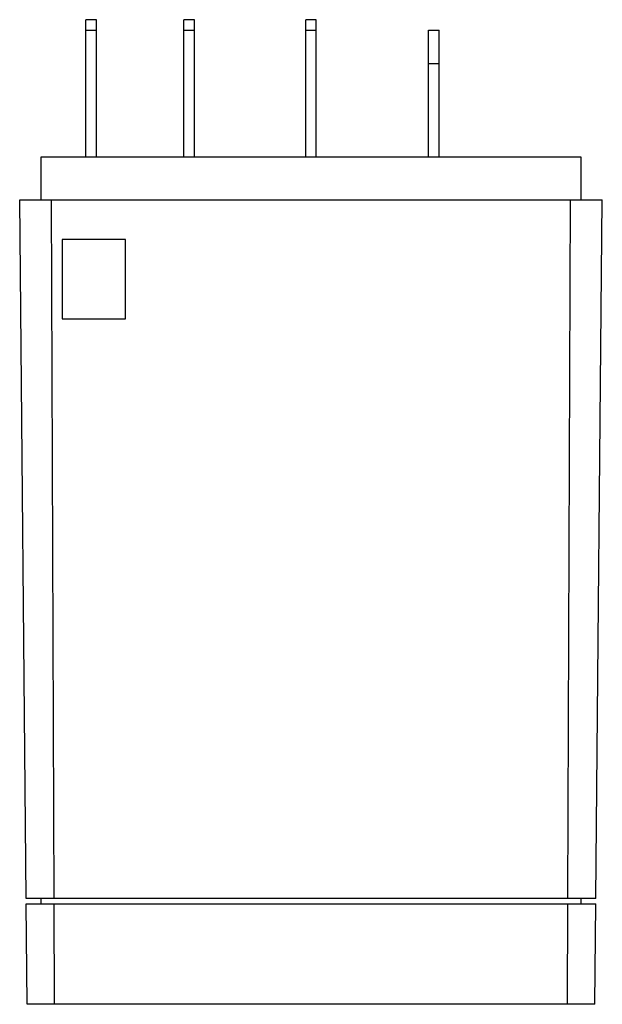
# Model space of a CAD drawing. Header units: millimetres. Extents: x 6.4 to 34.3, y 4.7 to 51.9.
import ezdxf

# ---------------------------------------------------------------- set-up
doc = ezdxf.new("R2010")
doc.units = ezdxf.units.MM
doc.header["$LTSCALE"] = 3.689209
doc.layers.get('0').update_dxf_attribs({"linetype": 'CONTINUOUS'})

msp = doc.modelspace()

# ---------------------------------------------------------------- linework, layer by layer
at = {"color": 7, "linetype": 'Continuous'}
for p, q in [((9.56, 45.316), (9.56, 51.92)), ((10.068, 51.92), (9.56, 51.92)), ((10.068, 45.316), (10.068, 51.92)), ((14.259, 45.316), (14.259, 51.92)), ((14.767, 51.92), (14.259, 51.92)), ((14.767, 45.316), (14.767, 51.92)), ((20.101, 45.316), (20.101, 51.92)), ((20.609, 51.92), (20.101, 51.92)), ((20.609, 45.316), (20.609, 51.92)), ((9.56, 51.412), (10.068, 51.412)), ((14.259, 51.412), (14.767, 51.412)), ((20.101, 51.412), (20.609, 51.412)), ((25.994, 45.316), (25.994, 51.412)), ((25.994, 51.412), (26.502, 51.412)), ((26.502, 45.316), (26.502, 51.412)), ((25.994, 49.824), (26.502, 49.824)), ((7.401, 45.316), (7.401, 43.284)), ((33.309, 45.316), (7.401, 45.316)), ((33.309, 43.284), (33.309, 45.316)), ((6.699, 9.756), (6.385, 43.284)), ((6.385, 43.284), (34.325, 43.284)), ((8.039, 9.756), (7.909, 43.284)), ((32.671, 9.756), (32.801, 43.284)), ((34.011, 9.756), (34.325, 43.284)), ((8.417, 41.379), (8.417, 37.569)), ((11.465, 41.379), (8.417, 41.379)), ((11.465, 37.569), (11.465, 41.379)), ((8.417, 37.569), (11.465, 37.569)), ((34.011, 9.756), (6.699, 9.756)), ((6.701, 9.502), (34.009, 9.502)), ((6.746, 4.676), (6.701, 9.502)), ((7.401, 9.756), (7.401, 9.502)), ((8.059, 4.676), (8.04, 9.502)), ((32.651, 4.676), (32.67, 9.502)), ((33.309, 9.502), (33.309, 9.756)), ((33.964, 4.676), (34.009, 9.502)), ((33.964, 4.676), (6.746, 4.676))]:
    msp.add_line(p, q, dxfattribs=at)

doc.saveas('drawing.dxf')
